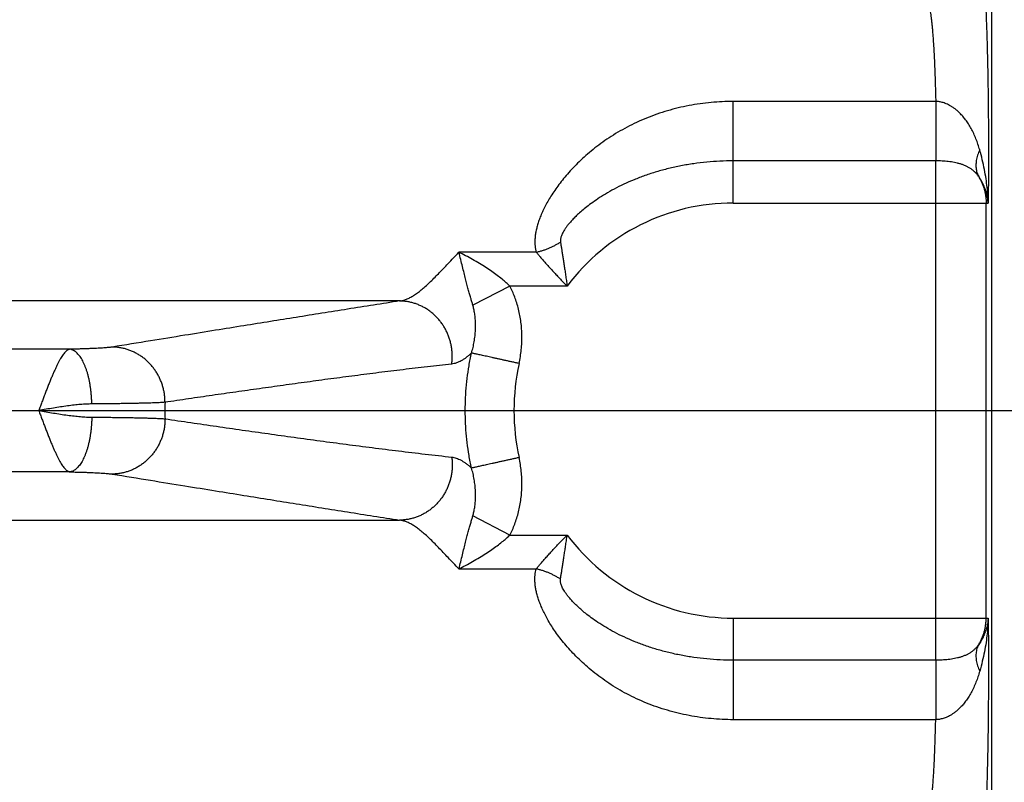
# Model space of a CAD drawing. Header units: inches. Extents: x 0 to 34, y 0 to 22.
# Tile 18 of 109: x 6.553 to 7.307, y 6.94 to 7.524. Entities that reach past the tile are written whole.
import ezdxf

# ---------------------------------------------------------------- set-up
doc = ezdxf.new("R2010")
doc.units = ezdxf.units.IN
doc.header["$LTSCALE"] = 1.87
doc.header["$MEASUREMENT"] = 0
doc.layers.get('0').update_dxf_attribs({"linetype": 'CONTINUOUS'})
doc.layers.add('DIMENSIONS', color=7, linetype='CONTINUOUS')
doc.styles.get("Standard").update_dxf_attribs({"font": 'txt', "width": 0.8})
doc.dimstyles.new('DIMSTYLE_1', dxfattribs={"dimtxt": 0.125, "dimasz": 0.18, "dimexe": 0.18, "dimexo": 0.0625, "dimgap": 0.09, "dimtad": 0, "dimtih": 1, "dimtoh": 1, "dimdec": 3, "dimzin": 4, "dimdsep": 46, "dimtxsty": 'STANDARD', "dimblk": '_FILLED', "dimblk1": '_FILLED', "dimblk2": '_FILLED', "dimcen": 0.09, "dimadec": 0, "dimazin": 0, "dimtp": 0.01, "dimtm": 0.01, "dimtfac": 1, "dimtdec": 3, "dimtofl": 0, "dimtmove": 0, "dimatfit": 3, "dimldrblk": '_FILLED', "dimfxl": 1, "dimtolj": 1, "dimtzin": 4, "dimarcsym": 0})

# ---------------------------------------------------------------- blocks, each defined once
blk = doc.blocks.new('_FILLED')
at = {"color": 0, "linetype": 'BYBLOCK'}
blk.add_solid([(0, 0), (-1, 0.1736), (-1, -0.1736)], dxfattribs=at)
blk = doc.blocks.new('*D4')
at = {"layer": 'DIMENSIONS', "color": 2, "linetype": 'CONTINUOUS'}
for p, q in [((5.88145, 7.22506), (8.17242, 7.22506)), ((8.04742, 7.22506), (8.04742, 6.49421)), ((8.04742, 5.49006), (8.04742, 6.24421)), ((7.32142, 5.49006), (8.17242, 5.49006))]:
    blk.add_line(p, q, dxfattribs=at)
at = {"layer": 'DIMENSIONS', "color": 2, "linetype": 'CONTINUOUS', "xscale": 0.18, "yscale": 0.18, "zscale": 0.18}
for p, rotation in [((8.04742, 7.22506), 90), ((8.04742, 5.49006), 270)]:
    blk.add_blockref('_FILLED', p, dxfattribs=dict(at, rotation=rotation))
at = {"layer": 'DIMENSIONS', "color": 2, "linetype": 'CONTINUOUS', "width": 0.8}
for s, p in [('[', (8.00992, 6.30671)), (']', (8.60992, 6.30671)), ('1.735', (7.38492, 6.30671)), ('44.07', (8.10992, 6.30671))]:
    blk.add_text(s, height=0.125, dxfattribs=at).set_placement(p)

msp = doc.modelspace()

# ---------------------------------------------------------------- linework, layer by layer
at = {"color": 7, "linetype": 'CONTINUOUS'}
for p, q in [((7.29736, 5.58997), (7.29736, 8.8726)), ((7.25429, 7.46175), (7.09936, 7.46175)), ((7.09936, 7.38398), (7.09936, 7.46175)), ((7.25434, 7.41622), (7.09936, 7.41622)), ((7.25434, 7.03391), (7.25434, 7.41622)), ((7.09936, 7.38398), (7.29445, 7.38398)), ((7.29288, 7.06615), (7.29288, 7.38398)), ((6.94851, 7.34627), (6.88933, 7.34627)), ((6.92832, 7.32038), (6.89999, 7.30571)), ((6.97221, 7.32038), (6.92832, 7.32038)), ((6.84398, 7.30898), (5.77782, 7.30898)), ((6.59138, 7.27203), (5.76224, 7.27203)), ((6.59138, 7.1781), (5.76224, 7.1781)), ((5.77782, 7.14115), (6.84398, 7.14115)), ((6.92832, 7.12974), (6.89999, 7.14442)), ((6.92832, 7.12974), (6.97221, 7.12974)), ((6.88933, 7.10385), (6.94851, 7.10385)), ((7.09936, 7.06615), (7.29445, 7.06615)), ((7.09936, 7.06615), (7.09936, 6.98837)), ((7.25434, 7.03391), (7.09936, 7.03391)), ((7.25429, 6.98837), (7.09936, 6.98837))]:
    msp.add_line(p, q, dxfattribs=at)
for radius, start, end in [(0.15892, 90, 143.14108), (0.16789, 167.60969, 192.39023), (0.43504, 179.16876, 180.83124), (0.15892, 216.85891, 270)]:
    msp.add_arc((7.09936, 7.22506), radius, start, end, dxfattribs=at)
for points, knots in [([(7.28824, 7.57611), (7.2884, 7.57596), (7.28867, 7.57544), (7.289, 7.57445), (7.28933, 7.57304), (7.28967, 7.57123), (7.29, 7.56901), (7.29033, 7.56638), (7.29065, 7.56337), (7.29097, 7.55996), (7.29127, 7.55618), (7.29157, 7.55203), (7.29186, 7.54753), (7.29214, 7.54268), (7.29241, 7.5375), (7.29267, 7.53201), (7.29291, 7.52622), (7.29314, 7.52015), (7.29336, 7.5138), (7.29356, 7.50721), (7.29374, 7.50038), (7.29391, 7.49334), (7.29407, 7.48611), (7.2942, 7.4787), (7.29432, 7.47114), (7.29442, 7.46345), (7.29451, 7.45565), (7.29458, 7.44775), (7.29462, 7.43978), (7.29465, 7.43177), (7.29467, 7.42374), (7.29466, 7.4157), (7.29463, 7.40767), (7.29459, 7.3997), (7.29453, 7.39181), (7.29448, 7.38658), (7.29445, 7.38398)], [0, 0, 0, 0, 0.003428, 0.00883, 0.016316, 0.025905, 0.037581, 0.051321, 0.067098, 0.084869, 0.104589, 0.126204, 0.149665, 0.174913, 0.201866, 0.230438, 0.260567, 0.292185, 0.325193, 0.359485, 0.394975, 0.431581, 0.469198, 0.507713, 0.547021, 0.587018, 0.627597, 0.668654, 0.71007, 0.751715, 0.793479, 0.83528, 0.877006, 0.918484, 0.959539, 1, 1, 1, 1]), ([(7.24828, 7.53615), (7.24844, 7.53603), (7.24873, 7.53561), (7.24909, 7.53479), (7.24944, 7.53361), (7.2498, 7.5321), (7.25015, 7.53024), (7.2505, 7.52805), (7.25084, 7.52553), (7.25118, 7.52269), (7.2515, 7.51953), (7.25181, 7.51606), (7.25212, 7.51231), (7.2524, 7.50827), (7.25268, 7.50397), (7.25294, 7.49941), (7.25319, 7.49461), (7.25341, 7.48959), (7.25363, 7.48437), (7.25382, 7.47895), (7.254, 7.47336), (7.25416, 7.46761), (7.25425, 7.46372), (7.25429, 7.46175)], [0, 0, 0, 0, 0.007881, 0.019799, 0.036097, 0.056859, 0.082082, 0.111727, 0.145728, 0.184, 0.226433, 0.272892, 0.323231, 0.3773, 0.434939, 0.495958, 0.560147, 0.627289, 0.69718, 0.769612, 0.844372, 0.921241, 1, 1, 1, 1]), ([(7.09936, 7.46175), (7.09653, 7.46175), (7.09087, 7.46162), (7.08237, 7.46103), (7.0739, 7.46004), (7.06548, 7.45864), (7.05714, 7.45685), (7.04893, 7.45465), (7.04087, 7.45207), (7.03301, 7.44911), (7.02537, 7.44578), (7.01801, 7.44213), (7.01096, 7.43818), (7.00426, 7.43399), (6.99794, 7.42959), (6.99201, 7.42504), (6.98649, 7.42038), (6.98139, 7.41567), (6.9767, 7.41095), (6.97242, 7.40625), (6.96854, 7.40161), (6.96504, 7.39705), (6.96192, 7.39261), (6.95914, 7.3883), (6.95671, 7.38411), (6.95459, 7.38009), (6.95279, 7.37622), (6.95127, 7.37251), (6.95002, 7.36897), (6.94904, 7.36559), (6.9483, 7.36236), (6.9478, 7.3593), (6.94752, 7.3564), (6.94746, 7.35365), (6.94761, 7.35105), (6.94795, 7.3486), (6.9483, 7.34703), (6.94851, 7.34627)], [0, 0, 0, 0, 0.040461, 0.081088, 0.121803, 0.162533, 0.203214, 0.243781, 0.284163, 0.324276, 0.364025, 0.403268, 0.441845, 0.479599, 0.516382, 0.552059, 0.586517, 0.619659, 0.65142, 0.681747, 0.710611, 0.737993, 0.763901, 0.788359, 0.811399, 0.833067, 0.853413, 0.872496, 0.890396, 0.907172, 0.922903, 0.937681, 0.951563, 0.964644, 0.977021, 0.988785, 1, 1, 1, 1]), ([(7.28796, 7.42465), (7.28756, 7.42609), (7.28668, 7.42895), (7.28515, 7.43314), (7.28341, 7.43718), (7.28149, 7.44097), (7.27942, 7.44447), (7.27727, 7.44761), (7.27507, 7.45036), (7.27288, 7.45272), (7.27076, 7.4547), (7.26873, 7.45634), (7.2668, 7.45768), (7.26497, 7.45875), (7.26325, 7.45962), (7.26163, 7.4603), (7.26007, 7.46083), (7.25856, 7.46123), (7.2571, 7.46151), (7.25568, 7.46169), (7.25475, 7.46174), (7.25429, 7.46176)], [0, 0, 0, 0, 0.084244, 0.168227, 0.250873, 0.330997, 0.407359, 0.478906, 0.544958, 0.605189, 0.659491, 0.708209, 0.751987, 0.791444, 0.827192, 0.859957, 0.890555, 0.919642, 0.947437, 0.974144, 1, 1, 1, 1]), ([(7.25429, 7.46175), (7.25429, 7.46089), (7.25429, 7.45915), (7.25429, 7.45651), (7.2543, 7.45384), (7.2543, 7.45113), (7.2543, 7.44842), (7.25431, 7.4457), (7.25431, 7.443), (7.25431, 7.44032), (7.25431, 7.43769), (7.25432, 7.43511), (7.25432, 7.43259), (7.25432, 7.43016), (7.25432, 7.42781), (7.25433, 7.42557), (7.25433, 7.42344), (7.25433, 7.42144), (7.25433, 7.41957), (7.25434, 7.41784), (7.25434, 7.41674), (7.25434, 7.41622)], [0, 0, 0, 0, 0.056803, 0.114788, 0.173658, 0.233118, 0.292873, 0.352624, 0.412074, 0.470926, 0.528887, 0.58567, 0.64099, 0.694573, 0.746151, 0.795468, 0.842279, 0.886349, 0.92746, 0.965407, 1, 1, 1, 1]), ([(7.28796, 7.42465), (7.28765, 7.42397), (7.28706, 7.42263), (7.28633, 7.42059), (7.28576, 7.41857), (7.28535, 7.41658), (7.28511, 7.41462), (7.28504, 7.41271), (7.28513, 7.41085), (7.28539, 7.40906), (7.28582, 7.40734), (7.28641, 7.40569), (7.28692, 7.40466), (7.28719, 7.40416)], [0, 0, 0, 0, 0.104733, 0.206386, 0.304932, 0.400407, 0.49291, 0.582612, 0.669753, 0.754648, 0.837681, 0.919299, 1, 1, 1, 1]), ([(7.29445, 7.38398), (7.29442, 7.38588), (7.29426, 7.38987), (7.29372, 7.39609), (7.29284, 7.40276), (7.29159, 7.40981), (7.28998, 7.41716), (7.28867, 7.42213), (7.28796, 7.42465)], [0, 0, 0, 0, 0.138282, 0.289766, 0.453132, 0.627001, 0.809851, 1, 1, 1, 1]), ([(7.09936, 7.41622), (7.09596, 7.41622), (7.08917, 7.41606), (7.07905, 7.41534), (7.06907, 7.41415), (7.0593, 7.4125), (7.04979, 7.41042), (7.0406, 7.40793), (7.0318, 7.40508), (7.02344, 7.40189), (7.01558, 7.39844), (7.00828, 7.39478), (7.00164, 7.39103), (6.99575, 7.38732), (6.99066, 7.38376), (6.98633, 7.38043), (6.98265, 7.37735), (6.97955, 7.3745), (6.97693, 7.37189), (6.97472, 7.36949), (6.97288, 7.36729), (6.97136, 7.36528), (6.97013, 7.36346), (6.96914, 7.3618), (6.96836, 7.36031), (6.96779, 7.35896), (6.96738, 7.35776), (6.96712, 7.35668), (6.96698, 7.35573), (6.96696, 7.35487), (6.96701, 7.35434), (6.96705, 7.35409)], [0, 0, 0, 0, 0.06614, 0.131934, 0.197112, 0.261415, 0.324583, 0.386331, 0.446367, 0.504384, 0.560121, 0.613269, 0.662996, 0.708319, 0.748473, 0.783704, 0.81458, 0.841699, 0.865564, 0.886564, 0.905029, 0.921239, 0.935453, 0.947884, 0.958737, 0.968171, 0.976338, 0.983418, 0.989596, 0.995062, 1, 1, 1, 1]), ([(7.28719, 7.40416), (7.28682, 7.40473), (7.28601, 7.40585), (7.28462, 7.40741), (7.28307, 7.40884), (7.28135, 7.41014), (7.27948, 7.41129), (7.27749, 7.4123), (7.27538, 7.41317), (7.27319, 7.4139), (7.27092, 7.41451), (7.26861, 7.41501), (7.26625, 7.41541), (7.26388, 7.41572), (7.2615, 7.41595), (7.25911, 7.41611), (7.25672, 7.4162), (7.25513, 7.41622), (7.25434, 7.41622)], [0, 0, 0, 0, 0.056345, 0.113391, 0.171291, 0.230195, 0.290217, 0.351431, 0.41383, 0.477307, 0.541697, 0.606758, 0.67223, 0.737853, 0.803501, 0.869127, 0.934658, 1, 1, 1, 1]), ([(7.29445, 7.38398), (7.29437, 7.38511), (7.29411, 7.38741), (7.2934, 7.39085), (7.29236, 7.39429), (7.29098, 7.3977), (7.28927, 7.40101), (7.28792, 7.40312), (7.28719, 7.40416)], [0, 0, 0, 0, 0.157251, 0.319116, 0.484859, 0.653936, 0.825781, 1, 1, 1, 1]), ([(7.28719, 7.40416), (7.28766, 7.4034), (7.28854, 7.40185), (7.28968, 7.39945), (7.29066, 7.39698), (7.29147, 7.39446), (7.2921, 7.39188), (7.29255, 7.38927), (7.29282, 7.38663), (7.29288, 7.38486), (7.29288, 7.38398)], [0, 0, 0, 0, 0.125775, 0.251029, 0.375905, 0.500633, 0.625448, 0.750309, 0.875158, 1, 1, 1, 1]), ([(6.94851, 7.34627), (6.94933, 7.34646), (6.95095, 7.34688), (6.95337, 7.3476), (6.95576, 7.34844), (6.95812, 7.34938), (6.96044, 7.35041), (6.96271, 7.35154), (6.96492, 7.35276), (6.96635, 7.35364), (6.96705, 7.35409)], [0, 0, 0, 0, 0.123885, 0.248723, 0.374202, 0.500003, 0.625803, 0.751281, 0.876117, 1, 1, 1, 1]), ([(6.96705, 7.35409), (6.96718, 7.35327), (6.96745, 7.35157), (6.96788, 7.34892), (6.96834, 7.34607), (6.96882, 7.34303), (6.96932, 7.33977), (6.96985, 7.33631), (6.97041, 7.33264), (6.97099, 7.32875), (6.97159, 7.32464), (6.972, 7.32183), (6.9722, 7.32038)], [0, 0, 0, 0, 0.073042, 0.151693, 0.236134, 0.326543, 0.423044, 0.52571, 0.634597, 0.74986, 0.871637, 1, 1, 1, 1]), ([(6.84398, 7.30898), (6.84483, 7.30907), (6.84659, 7.30941), (6.84923, 7.31028), (6.85195, 7.31153), (6.85475, 7.31315), (6.85764, 7.31513), (6.86062, 7.31746), (6.86371, 7.32013), (6.86692, 7.32311), (6.87025, 7.32639), (6.87374, 7.32994), (6.87737, 7.33374), (6.88119, 7.33776), (6.88518, 7.34197), (6.88792, 7.34482), (6.88933, 7.34627)], [0, 0, 0, 0, 0.043328, 0.089688, 0.139647, 0.19372, 0.252342, 0.315786, 0.384192, 0.457638, 0.536135, 0.619608, 0.70793, 0.800935, 0.89838, 1, 1, 1, 1]), ([(6.89999, 7.30571), (6.89974, 7.30659), (6.8992, 7.30843), (6.89836, 7.31134), (6.89746, 7.31452), (6.89649, 7.31802), (6.89546, 7.32182), (6.8944, 7.32599), (6.89325, 7.33053), (6.89204, 7.33546), (6.89074, 7.34076), (6.88981, 7.3444), (6.88933, 7.34627)], [0, 0, 0, 0, 0.065382, 0.137368, 0.21626, 0.302455, 0.396358, 0.49841, 0.609913, 0.731115, 0.861502, 1, 1, 1, 1]), ([(6.92832, 7.32038), (6.92741, 7.32127), (6.92544, 7.32308), (6.92223, 7.32579), (6.9186, 7.32862), (6.91451, 7.33157), (6.90994, 7.3346), (6.90499, 7.33769), (6.89979, 7.34071), (6.89455, 7.34359), (6.89105, 7.34541), (6.88933, 7.34627)], [0, 0, 0, 0, 0.081498, 0.170552, 0.268221, 0.375526, 0.492763, 0.618123, 0.748016, 0.877043, 1, 1, 1, 1]), ([(6.94851, 7.34627), (6.94908, 7.3456), (6.95026, 7.34422), (6.95211, 7.34206), (6.9541, 7.33976), (6.95625, 7.33733), (6.95854, 7.33477), (6.96099, 7.33209), (6.96357, 7.32929), (6.96631, 7.3264), (6.9692, 7.32341), (6.97118, 7.3214), (6.9722, 7.32038)], [0, 0, 0, 0, 0.07496, 0.155801, 0.242488, 0.334927, 0.432958, 0.536377, 0.644961, 0.758561, 0.876988, 1, 1, 1, 1]), ([(6.93537, 7.26109), (6.93576, 7.26283), (6.93642, 7.26635), (6.93712, 7.27165), (6.93751, 7.27696), (6.9376, 7.28225), (6.93738, 7.2875), (6.93687, 7.29267), (6.93607, 7.29773), (6.935, 7.30266), (6.93368, 7.30741), (6.93212, 7.31197), (6.93034, 7.31629), (6.92901, 7.31905), (6.92832, 7.32038)], [0, 0, 0, 0, 0.08807, 0.175939, 0.263423, 0.350346, 0.436536, 0.521824, 0.606039, 0.688897, 0.770053, 0.849167, 0.925915, 1, 1, 1, 1]), ([(6.84398, 7.30898), (6.83733, 7.30794), (6.82406, 7.30585), (6.80421, 7.30271), (6.78447, 7.29957), (6.76478, 7.29642), (6.74489, 7.29324), (6.72433, 7.28993), (6.70246, 7.2864), (6.67866, 7.28256), (6.6523, 7.27828), (6.6338, 7.27528), (6.62402, 7.27369)], [0, 0, 0, 0, 0.090598, 0.18086, 0.270653, 0.35986, 0.449365, 0.541895, 0.640351, 0.747618, 0.866553, 1, 1, 1, 1]), ([(6.88378, 7.26067), (6.88392, 7.26165), (6.88414, 7.26363), (6.88425, 7.26661), (6.88416, 7.2696), (6.88386, 7.27258), (6.88335, 7.27552), (6.88265, 7.27843), (6.88175, 7.28128), (6.88065, 7.28405), (6.87937, 7.28674), (6.8779, 7.28934), (6.87627, 7.29181), (6.87446, 7.29416), (6.8725, 7.29638), (6.8704, 7.29844), (6.86816, 7.30035), (6.86579, 7.30209), (6.86332, 7.30364), (6.86074, 7.30502), (6.85808, 7.30619), (6.85535, 7.30717), (6.85256, 7.30795), (6.84972, 7.30851), (6.84686, 7.30887), (6.84494, 7.30896), (6.84398, 7.30898)], [0, 0, 0, 0, 0.042138, 0.084326, 0.126551, 0.168796, 0.211047, 0.253286, 0.295498, 0.337668, 0.379782, 0.421826, 0.463789, 0.505659, 0.547429, 0.589093, 0.630645, 0.672083, 0.713408, 0.754623, 0.795731, 0.836741, 0.877661, 0.918502, 0.959277, 1, 1, 1, 1]), ([(6.89897, 7.26909), (6.8994, 7.27049), (6.90018, 7.27336), (6.90108, 7.27776), (6.90171, 7.28226), (6.90205, 7.28675), (6.9021, 7.29111), (6.90189, 7.29527), (6.90145, 7.29912), (6.90082, 7.30257), (6.90028, 7.30472), (6.89999, 7.30571)], [0, 0, 0, 0, 0.118418, 0.240359, 0.363393, 0.48523, 0.603584, 0.716238, 0.821256, 0.916576, 1, 1, 1, 1]), ([(6.62402, 7.27369), (6.62367, 7.27363), (6.62288, 7.27352), (6.62159, 7.27337), (6.62008, 7.27323), (6.61835, 7.27309), (6.61642, 7.27295), (6.61428, 7.27282), (6.61195, 7.27269), (6.60944, 7.27257), (6.60676, 7.27246), (6.60393, 7.27235), (6.60095, 7.27226), (6.59786, 7.27217), (6.59465, 7.27209), (6.59248, 7.27205), (6.59138, 7.27203)], [0, 0, 0, 0, 0.032902, 0.072609, 0.119073, 0.172164, 0.23166, 0.297295, 0.368779, 0.445768, 0.52787, 0.614681, 0.705779, 0.800691, 0.898926, 1, 1, 1, 1]), ([(6.66436, 7.23137), (6.66437, 7.23237), (6.6643, 7.23436), (6.664, 7.23733), (6.6635, 7.24028), (6.66279, 7.24318), (6.66188, 7.24603), (6.66078, 7.2488), (6.6595, 7.25149), (6.65803, 7.25408), (6.65638, 7.25655), (6.65458, 7.2589), (6.65261, 7.26112), (6.6505, 7.26318), (6.64826, 7.26508), (6.64589, 7.26682), (6.64341, 7.26837), (6.64082, 7.26974), (6.63816, 7.27092), (6.63542, 7.27189), (6.63262, 7.27267), (6.62978, 7.27323), (6.62691, 7.27359), (6.62498, 7.27368), (6.62402, 7.27369)], [0, 0, 0, 0, 0.046061, 0.092144, 0.138234, 0.184313, 0.230366, 0.276377, 0.322332, 0.368216, 0.414019, 0.459729, 0.505337, 0.550836, 0.596223, 0.641494, 0.686651, 0.731694, 0.77663, 0.821464, 0.866206, 0.910867, 0.955461, 1, 1, 1, 1]), ([(6.59138, 7.27203), (6.5911, 7.27198), (6.59051, 7.27178), (6.58964, 7.27131), (6.58876, 7.2706), (6.58786, 7.26969), (6.58692, 7.26856), (6.58594, 7.26724), (6.58495, 7.2657), (6.58393, 7.26398), (6.58288, 7.26206), (6.58181, 7.25996), (6.58072, 7.2577), (6.57961, 7.25527), (6.57847, 7.25269), (6.57733, 7.24998), (6.57616, 7.24714), (6.57498, 7.2442), (6.57378, 7.24116), (6.57259, 7.23804), (6.57138, 7.23485), (6.57018, 7.23161), (6.56893, 7.22835), (6.56814, 7.22615), (6.56772, 7.22505)], [0, 0, 0, 0, 0.015891, 0.034363, 0.055286, 0.079212, 0.106517, 0.137343, 0.171541, 0.209107, 0.249997, 0.294097, 0.341241, 0.39127, 0.443997, 0.499212, 0.556695, 0.616194, 0.677436, 0.740136, 0.804012, 0.868786, 0.93417, 1, 1, 1, 1]), ([(6.60832, 7.23012), (6.60831, 7.23109), (6.60825, 7.23303), (6.60809, 7.23592), (6.60784, 7.23879), (6.60752, 7.24162), (6.60711, 7.24439), (6.60663, 7.24709), (6.60608, 7.24972), (6.60545, 7.25224), (6.60476, 7.25466), (6.604, 7.25697), (6.60318, 7.25914), (6.6023, 7.26118), (6.60138, 7.26306), (6.6004, 7.26479), (6.59938, 7.26634), (6.59831, 7.26773), (6.59722, 7.26893), (6.59609, 7.26995), (6.59494, 7.27078), (6.59377, 7.27141), (6.59258, 7.27184), (6.59178, 7.27199), (6.59138, 7.27203)], [0, 0, 0, 0, 0.060846, 0.121487, 0.181678, 0.241176, 0.299744, 0.357151, 0.413176, 0.467609, 0.520254, 0.570929, 0.619472, 0.665745, 0.709631, 0.751049, 0.789951, 0.826336, 0.860256, 0.891828, 0.921249, 0.948808, 0.974895, 1, 1, 1, 1]), ([(6.89897, 7.26908), (6.89832, 7.26847), (6.89701, 7.26732), (6.89504, 7.26574), (6.8931, 7.26437), (6.8912, 7.2632), (6.88933, 7.26224), (6.88748, 7.26149), (6.88564, 7.26095), (6.8844, 7.26074), (6.88378, 7.26067)], [0, 0, 0, 0, 0.152293, 0.295537, 0.429892, 0.55581, 0.674122, 0.786435, 0.894462, 1, 1, 1, 1]), ([(6.89897, 7.18104), (6.89827, 7.18425), (6.89701, 7.19071), (6.8956, 7.20047), (6.89465, 7.21029), (6.89418, 7.22014), (6.89418, 7.23), (6.89465, 7.23985), (6.8956, 7.24966), (6.89701, 7.25942), (6.89827, 7.26587), (6.89897, 7.26908)], [0, 0, 0, 0, 0.111139, 0.222274, 0.333403, 0.444526, 0.555642, 0.666751, 0.777852, 0.888943, 1, 1, 1, 1]), ([(6.93537, 7.26109), (6.93446, 7.26129), (6.93264, 7.26169), (6.92992, 7.26229), (6.92723, 7.26288), (6.92459, 7.26346), (6.922, 7.26403), (6.91948, 7.26458), (6.91704, 7.26512), (6.9147, 7.26563), (6.91247, 7.26612), (6.91037, 7.26658), (6.90839, 7.26702), (6.90656, 7.26742), (6.90488, 7.26779), (6.90336, 7.26812), (6.90201, 7.26842), (6.90083, 7.26868), (6.89984, 7.2689), (6.89924, 7.26903), (6.89898, 7.26909)], [0, 0, 0, 0, 0.075221, 0.150045, 0.224075, 0.29692, 0.368196, 0.437524, 0.50454, 0.568888, 0.63023, 0.68824, 0.742612, 0.793058, 0.839312, 0.881131, 0.918292, 0.9506, 0.977881, 1, 1, 1, 1]), ([(6.88378, 7.26067), (6.87757, 7.25999), (6.86516, 7.2586), (6.84656, 7.25639), (6.82803, 7.2541), (6.80962, 7.25175), (6.79132, 7.24934), (6.77309, 7.24688), (6.75488, 7.24438), (6.73671, 7.24183), (6.71859, 7.23926), (6.70051, 7.23666), (6.68244, 7.23403), (6.67039, 7.23226), (6.66436, 7.23137)], [0, 0, 0, 0, 0.08466, 0.16933, 0.253747, 0.337643, 0.420888, 0.503872, 0.586945, 0.669916, 0.752563, 0.834999, 0.917415, 1, 1, 1, 1]), ([(6.60832, 7.23012), (6.60694, 7.23011), (6.60405, 7.23002), (6.59954, 7.22971), (6.59472, 7.22923), (6.58963, 7.22859), (6.58433, 7.22783), (6.57887, 7.22697), (6.57331, 7.22603), (6.56958, 7.22539), (6.5677, 7.22506)], [0, 0, 0, 0, 0.101228, 0.211823, 0.330623, 0.45624, 0.587299, 0.722548, 0.860477, 1, 1, 1, 1]), ([(6.66436, 7.23137), (6.66383, 7.23133), (6.66267, 7.23125), (6.66078, 7.23114), (6.65861, 7.23104), (6.65615, 7.23094), (6.65342, 7.23084), (6.65042, 7.23075), (6.64716, 7.23066), (6.64366, 7.23058), (6.63993, 7.2305), (6.63597, 7.23043), (6.6318, 7.23036), (6.62744, 7.2303), (6.62289, 7.23024), (6.61817, 7.2302), (6.61329, 7.23015), (6.61, 7.23013), (6.60832, 7.23012)], [0, 0, 0, 0, 0.028502, 0.062265, 0.101181, 0.145124, 0.193955, 0.247522, 0.305656, 0.368175, 0.434884, 0.505572, 0.580015, 0.657979, 0.739219, 0.823481, 0.9105, 1, 1, 1, 1]), ([(6.5677, 7.22506), (6.56958, 7.22473), (6.57331, 7.22409), (6.57886, 7.22316), (6.58431, 7.2223), (6.58961, 7.22153), (6.59471, 7.2209), (6.59954, 7.22042), (6.60405, 7.2201), (6.60694, 7.22001), (6.60832, 7.22001)], [0, 0, 0, 0, 0.139506, 0.277203, 0.412294, 0.543387, 0.669254, 0.788201, 0.898824, 1, 1, 1, 1]), ([(6.56772, 7.22505), (6.56814, 7.22396), (6.56893, 7.22176), (6.57018, 7.21851), (6.57139, 7.21527), (6.57259, 7.21208), (6.57379, 7.20896), (6.57498, 7.20592), (6.57616, 7.20298), (6.57733, 7.20014), (6.57847, 7.19743), (6.5796, 7.19486), (6.58072, 7.19243), (6.58181, 7.19016), (6.58288, 7.18807), (6.58392, 7.18616), (6.58494, 7.18443), (6.58594, 7.1829), (6.58691, 7.18157), (6.58785, 7.18044), (6.58875, 7.17952), (6.58965, 7.17883), (6.59051, 7.17834), (6.5911, 7.17815), (6.59138, 7.1781)], [0, 0, 0, 0, 0.065737, 0.131171, 0.195955, 0.25982, 0.322495, 0.383704, 0.443173, 0.500633, 0.555839, 0.608567, 0.658599, 0.705746, 0.749834, 0.790706, 0.828268, 0.862487, 0.893268, 0.920561, 0.944566, 0.965685, 0.984035, 1, 1, 1, 1]), ([(6.60832, 7.22001), (6.60831, 7.21903), (6.60825, 7.2171), (6.60809, 7.2142), (6.60784, 7.21133), (6.60752, 7.20851), (6.60711, 7.20573), (6.60663, 7.20303), (6.60608, 7.20041), (6.60545, 7.19788), (6.60476, 7.19546), (6.604, 7.19316), (6.60318, 7.19098), (6.6023, 7.18895), (6.60138, 7.18707), (6.6004, 7.18534), (6.59938, 7.18378), (6.59831, 7.1824), (6.59722, 7.18119), (6.59609, 7.18017), (6.59494, 7.17935), (6.59377, 7.17872), (6.59258, 7.17829), (6.59178, 7.17814), (6.59138, 7.1781)], [0, 0, 0, 0, 0.060847, 0.121489, 0.18168, 0.241179, 0.299747, 0.357154, 0.41318, 0.467613, 0.520258, 0.570933, 0.619476, 0.665748, 0.709634, 0.751051, 0.789953, 0.826338, 0.860258, 0.891829, 0.92125, 0.948808, 0.974895, 1, 1, 1, 1]), ([(6.60832, 7.22001), (6.61, 7.22), (6.61329, 7.21997), (6.61817, 7.21993), (6.62289, 7.21988), (6.62744, 7.21983), (6.6318, 7.21977), (6.63597, 7.2197), (6.63993, 7.21963), (6.64366, 7.21955), (6.64716, 7.21947), (6.65042, 7.21938), (6.65342, 7.21929), (6.65615, 7.21919), (6.65861, 7.21909), (6.66078, 7.21898), (6.66267, 7.21887), (6.66383, 7.21879), (6.66436, 7.21875)], [0, 0, 0, 0, 0.089501, 0.176519, 0.260782, 0.342022, 0.419986, 0.494428, 0.565116, 0.631825, 0.694344, 0.752478, 0.806044, 0.854875, 0.898819, 0.937735, 0.971498, 1, 1, 1, 1]), ([(6.66436, 7.21875), (6.66437, 7.21776), (6.6643, 7.21576), (6.664, 7.21279), (6.6635, 7.20985), (6.66279, 7.20694), (6.66188, 7.2041), (6.66078, 7.20132), (6.6595, 7.19863), (6.65803, 7.19605), (6.65639, 7.19357), (6.65458, 7.19122), (6.65261, 7.18901), (6.6505, 7.18695), (6.64826, 7.18504), (6.64589, 7.18331), (6.64341, 7.18175), (6.64082, 7.18038), (6.63816, 7.17921), (6.63542, 7.17823), (6.63262, 7.17746), (6.62978, 7.17689), (6.62691, 7.17654), (6.62498, 7.17645), (6.62402, 7.17643)], [0, 0, 0, 0, 0.046062, 0.092145, 0.138235, 0.184315, 0.230368, 0.276379, 0.322334, 0.368219, 0.414022, 0.459732, 0.50534, 0.55084, 0.596226, 0.641498, 0.686654, 0.731697, 0.776632, 0.821466, 0.866208, 0.910869, 0.955461, 1, 1, 1, 1]), ([(6.66436, 7.21875), (6.67094, 7.21778), (6.68409, 7.21585), (6.7038, 7.21299), (6.72354, 7.21016), (6.74334, 7.20736), (6.76319, 7.2046), (6.78308, 7.20189), (6.80302, 7.19924), (6.82306, 7.19665), (6.84323, 7.19413), (6.86348, 7.19172), (6.87701, 7.19019), (6.88378, 7.18946)], [0, 0, 0, 0, 0.090107, 0.180021, 0.270002, 0.360309, 0.450965, 0.541613, 0.632313, 0.723578, 0.815464, 0.907697, 1, 1, 1, 1]), ([(6.88378, 7.18946), (6.88392, 7.18847), (6.88414, 7.18649), (6.88425, 7.18351), (6.88416, 7.18052), (6.88386, 7.17755), (6.88335, 7.1746), (6.88265, 7.1717), (6.88175, 7.16885), (6.88065, 7.16607), (6.87937, 7.16338), (6.8779, 7.16079), (6.87627, 7.15831), (6.87446, 7.15596), (6.8725, 7.15375), (6.8704, 7.15168), (6.86816, 7.14978), (6.86579, 7.14804), (6.86332, 7.14648), (6.86074, 7.14511), (6.85808, 7.14393), (6.85535, 7.14295), (6.85256, 7.14218), (6.84972, 7.14161), (6.84686, 7.14126), (6.84494, 7.14116), (6.84398, 7.14115)], [0, 0, 0, 0, 0.042137, 0.084325, 0.126548, 0.168793, 0.211042, 0.253281, 0.295492, 0.337662, 0.379775, 0.421819, 0.463781, 0.505652, 0.547422, 0.589085, 0.630637, 0.672076, 0.713401, 0.754616, 0.795726, 0.836736, 0.877657, 0.918499, 0.959276, 1, 1, 1, 1]), ([(6.88378, 7.18946), (6.88437, 7.18939), (6.88557, 7.18919), (6.88736, 7.18867), (6.88919, 7.18795), (6.89104, 7.18701), (6.89294, 7.18586), (6.8949, 7.18449), (6.89693, 7.18287), (6.89828, 7.18168), (6.89897, 7.18104)], [0, 0, 0, 0, 0.100824, 0.205956, 0.316634, 0.433974, 0.55914, 0.693837, 0.840044, 1, 1, 1, 1]), ([(6.93537, 7.18904), (6.93446, 7.18884), (6.93264, 7.18844), (6.92992, 7.18784), (6.92723, 7.18725), (6.92458, 7.18667), (6.92199, 7.1861), (6.91948, 7.18555), (6.91704, 7.18501), (6.9147, 7.1845), (6.91247, 7.18401), (6.91036, 7.18354), (6.90839, 7.18311), (6.90656, 7.18271), (6.90488, 7.18234), (6.90336, 7.182), (6.90201, 7.18171), (6.90083, 7.18145), (6.89984, 7.18123), (6.89924, 7.1811), (6.89897, 7.18104)], [0, 0, 0, 0, 0.075227, 0.150056, 0.224092, 0.296943, 0.368223, 0.437557, 0.504577, 0.568929, 0.630273, 0.688284, 0.742657, 0.793103, 0.839356, 0.881171, 0.918327, 0.950627, 0.977901, 1, 1, 1, 1]), ([(6.92832, 7.12974), (6.92901, 7.13108), (6.93034, 7.13384), (6.93212, 7.13816), (6.93368, 7.14271), (6.935, 7.14747), (6.93608, 7.1524), (6.93687, 7.15747), (6.93738, 7.16265), (6.9376, 7.1679), (6.93751, 7.17319), (6.93712, 7.1785), (6.93642, 7.1838), (6.93576, 7.1873), (6.93537, 7.18904)], [0, 0, 0, 0, 0.074062, 0.15081, 0.229949, 0.311155, 0.394088, 0.478404, 0.563807, 0.650094, 0.737062, 0.82451, 0.912228, 1, 1, 1, 1]), ([(6.59138, 7.1781), (6.59248, 7.17808), (6.59465, 7.17803), (6.59786, 7.17795), (6.60095, 7.17787), (6.60393, 7.17777), (6.60676, 7.17767), (6.60944, 7.17755), (6.61195, 7.17743), (6.61428, 7.17731), (6.61642, 7.17718), (6.61835, 7.17704), (6.62008, 7.1769), (6.62159, 7.17675), (6.62288, 7.1766), (6.62367, 7.17649), (6.62402, 7.17643)], [0, 0, 0, 0, 0.101073, 0.199309, 0.294221, 0.385319, 0.472129, 0.554231, 0.63122, 0.702705, 0.76834, 0.827835, 0.880927, 0.92739, 0.967098, 1, 1, 1, 1]), ([(6.62402, 7.17643), (6.6338, 7.17484), (6.6523, 7.17184), (6.67866, 7.16757), (6.70246, 7.16372), (6.72433, 7.1602), (6.74489, 7.15689), (6.76478, 7.1537), (6.78447, 7.15056), (6.80421, 7.14742), (6.82406, 7.14428), (6.83733, 7.14219), (6.84398, 7.14115)], [0, 0, 0, 0, 0.133447, 0.252382, 0.359649, 0.458105, 0.550635, 0.64014, 0.729347, 0.81914, 0.909402, 1, 1, 1, 1]), ([(6.89999, 7.14442), (6.90028, 7.14541), (6.90082, 7.14756), (6.90145, 7.15101), (6.90189, 7.15485), (6.9021, 7.159), (6.90205, 7.16336), (6.90171, 7.16785), (6.90108, 7.17235), (6.90018, 7.17676), (6.8994, 7.17964), (6.89897, 7.18104)], [0, 0, 0, 0, 0.083647, 0.178868, 0.283631, 0.396028, 0.514264, 0.636151, 0.759333, 0.881432, 1, 1, 1, 1]), ([(6.88933, 7.10385), (6.88792, 7.1053), (6.88518, 7.10815), (6.88118, 7.11237), (6.87737, 7.11639), (6.87372, 7.1202), (6.87023, 7.12376), (6.86689, 7.12704), (6.86368, 7.13002), (6.86059, 7.13268), (6.85761, 7.13501), (6.85473, 7.13699), (6.85193, 7.1386), (6.84922, 7.13985), (6.84658, 7.14072), (6.84483, 7.14105), (6.84398, 7.14115)], [0, 0, 0, 0, 0.101595, 0.199114, 0.29226, 0.380765, 0.464397, 0.543007, 0.616512, 0.684894, 0.748241, 0.806762, 0.860722, 0.910526, 0.956741, 1, 1, 1, 1]), ([(6.88933, 7.10385), (6.88979, 7.10567), (6.89073, 7.10925), (6.892, 7.11452), (6.89321, 7.11949), (6.89437, 7.12407), (6.89545, 7.12826), (6.89649, 7.13208), (6.89745, 7.13558), (6.89836, 7.13878), (6.89921, 7.14169), (6.89974, 7.14354), (6.89999, 7.14442)], [0, 0, 0, 0, 0.13444, 0.264753, 0.387533, 0.500232, 0.602624, 0.69672, 0.78323, 0.862461, 0.934666, 1, 1, 1, 1]), ([(6.88933, 7.10385), (6.89106, 7.10472), (6.89456, 7.10654), (6.89979, 7.10942), (6.90498, 7.11243), (6.90992, 7.11551), (6.91449, 7.11854), (6.91858, 7.12149), (6.92222, 7.12432), (6.92544, 7.12704), (6.9274, 7.12885), (6.92832, 7.12974)], [0, 0, 0, 0, 0.123345, 0.252136, 0.38156, 0.506639, 0.623863, 0.731297, 0.829137, 0.918361, 1, 1, 1, 1]), ([(6.94851, 7.10385), (6.94908, 7.10452), (6.95026, 7.10591), (6.95211, 7.10807), (6.95411, 7.11037), (6.95625, 7.1128), (6.95855, 7.11536), (6.96099, 7.11804), (6.96358, 7.12084), (6.96631, 7.12373), (6.96921, 7.12671), (6.97118, 7.12873), (6.9722, 7.12974)], [0, 0, 0, 0, 0.075028, 0.155931, 0.242689, 0.335176, 0.43322, 0.536602, 0.64514, 0.758694, 0.877065, 1, 1, 1, 1]), ([(6.96705, 7.09604), (6.96718, 7.09686), (6.96745, 7.09856), (6.96789, 7.10121), (6.96834, 7.10406), (6.96882, 7.10711), (6.96932, 7.11036), (6.96985, 7.11382), (6.97041, 7.11749), (6.971, 7.12137), (6.97159, 7.12548), (6.972, 7.1283), (6.9722, 7.12974)], [0, 0, 0, 0, 0.073133, 0.151838, 0.236334, 0.326773, 0.423267, 0.525873, 0.634697, 0.749918, 0.871667, 1, 1, 1, 1]), ([(7.09936, 6.98837), (7.09653, 6.98837), (7.09086, 6.9885), (7.08236, 6.9891), (7.07388, 6.99009), (7.06545, 6.99149), (7.05712, 6.99328), (7.0489, 6.99548), (7.04085, 6.99807), (7.03298, 7.00103), (7.02534, 7.00436), (7.01798, 7.00801), (7.01092, 7.01197), (7.00422, 7.01617), (6.99788, 7.02058), (6.99195, 7.02514), (6.98642, 7.02981), (6.98131, 7.03453), (6.97662, 7.03927), (6.97233, 7.04398), (6.96844, 7.04864), (6.96494, 7.05322), (6.9618, 7.05768), (6.95903, 7.06202), (6.95659, 7.06621), (6.95449, 7.07024), (6.9527, 7.07411), (6.95119, 7.0778), (6.94997, 7.08132), (6.94901, 7.08467), (6.94828, 7.08785), (6.94779, 7.09088), (6.94752, 7.09376), (6.94746, 7.09649), (6.9476, 7.09908), (6.94796, 7.10152), (6.9483, 7.10309), (6.94851, 7.10385)], [0, 0, 0, 0, 0.040512, 0.081172, 0.121906, 0.162648, 0.203334, 0.243906, 0.284294, 0.324423, 0.364191, 0.403455, 0.442062, 0.479861, 0.516698, 0.552441, 0.586965, 0.620183, 0.65202, 0.682432, 0.711386, 0.73887, 0.764879, 0.78942, 0.812517, 0.834193, 0.854492, 0.873476, 0.891211, 0.907796, 0.923334, 0.937927, 0.951687, 0.964686, 0.976999, 0.988755, 1, 1, 1, 1]), ([(6.96705, 7.09604), (6.96635, 7.09649), (6.96492, 7.09736), (6.96271, 7.09858), (6.96044, 7.09971), (6.95812, 7.10075), (6.95576, 7.10169), (6.95337, 7.10252), (6.95095, 7.10325), (6.94933, 7.10366), (6.94851, 7.10385)], [0, 0, 0, 0, 0.123872, 0.248699, 0.374169, 0.499965, 0.625766, 0.751249, 0.876098, 1, 1, 1, 1]), ([(7.09936, 7.03391), (7.09597, 7.03391), (7.08921, 7.03407), (7.07913, 7.03478), (7.06918, 7.03596), (7.05944, 7.0376), (7.04996, 7.03966), (7.0408, 7.04213), (7.03202, 7.04497), (7.02368, 7.04813), (7.01583, 7.05157), (7.00852, 7.05521), (7.00184, 7.05897), (6.99589, 7.06271), (6.99075, 7.06629), (6.98639, 7.06964), (6.98269, 7.07274), (6.97957, 7.0756), (6.97694, 7.07823), (6.97472, 7.08064), (6.97288, 7.08284), (6.97136, 7.08485), (6.97012, 7.08667), (6.96913, 7.08833), (6.96836, 7.08983), (6.96778, 7.09117), (6.96738, 7.09237), (6.96712, 7.09344), (6.96698, 7.0944), (6.96696, 7.09525), (6.96701, 7.09579), (6.96705, 7.09604)], [0, 0, 0, 0, 0.065895, 0.13145, 0.196396, 0.260478, 0.323431, 0.384964, 0.444809, 0.502709, 0.558296, 0.611326, 0.661446, 0.70724, 0.747817, 0.783221, 0.814247, 0.841515, 0.865481, 0.886541, 0.905051, 0.921293, 0.935517, 0.947951, 0.958787, 0.968202, 0.976353, 0.983415, 0.989582, 0.995047, 1, 1, 1, 1]), ([(7.29445, 7.06615), (7.29437, 7.06501), (7.29411, 7.06271), (7.2934, 7.05927), (7.29236, 7.05583), (7.29098, 7.05243), (7.28927, 7.04911), (7.28792, 7.047), (7.28719, 7.04597)], [0, 0, 0, 0, 0.15725, 0.319123, 0.484884, 0.653969, 0.825817, 1, 1, 1, 1]), ([(7.28719, 7.04597), (7.28766, 7.04673), (7.28854, 7.04827), (7.28968, 7.05068), (7.29066, 7.05314), (7.29147, 7.05567), (7.2921, 7.05824), (7.29255, 7.06086), (7.29282, 7.06349), (7.29288, 7.06526), (7.29288, 7.06615)], [0, 0, 0, 0, 0.125776, 0.251029, 0.375905, 0.500633, 0.625448, 0.750309, 0.875158, 1, 1, 1, 1]), ([(7.29445, 7.06614), (7.29442, 7.06424), (7.29426, 7.06026), (7.29372, 7.05404), (7.29284, 7.04737), (7.29159, 7.04032), (7.28998, 7.03297), (7.28868, 7.028), (7.28796, 7.02548)], [0, 0, 0, 0, 0.138246, 0.289707, 0.453062, 0.626933, 0.809803, 1, 1, 1, 1]), ([(7.29445, 7.06615), (7.29448, 7.06355), (7.29453, 7.05831), (7.29459, 7.05041), (7.29463, 7.04243), (7.29466, 7.03441), (7.29467, 7.02637), (7.29465, 7.01833), (7.29462, 7.01032), (7.29457, 7.00236), (7.29451, 6.99446), (7.29442, 6.98666), (7.29432, 6.97897), (7.2942, 6.97141), (7.29407, 6.964), (7.29391, 6.95677), (7.29374, 6.94973), (7.29356, 6.94291), (7.29336, 6.93631), (7.29314, 6.92997), (7.29291, 6.9239), (7.29267, 6.9181), (7.29241, 6.91261), (7.29214, 6.90744), (7.29186, 6.90259), (7.29157, 6.89809), (7.29127, 6.89394), (7.29097, 6.89016), (7.29065, 6.88676), (7.29033, 6.88374), (7.29, 6.88112), (7.28967, 6.8789), (7.28933, 6.87708), (7.289, 6.87568), (7.28867, 6.87469), (7.2884, 6.87417), (7.28824, 6.87401)], [0, 0, 0, 0, 0.040517, 0.081603, 0.123096, 0.164824, 0.206621, 0.24838, 0.290023, 0.331437, 0.372489, 0.413061, 0.453052, 0.492358, 0.53087, 0.568479, 0.605079, 0.640566, 0.674855, 0.707857, 0.73947, 0.769594, 0.798163, 0.825112, 0.850356, 0.873814, 0.895426, 0.915143, 0.932912, 0.948687, 0.962424, 0.974099, 0.983686, 0.991171, 0.996573, 1, 1, 1, 1]), ([(7.28719, 7.04597), (7.28682, 7.0454), (7.28601, 7.04428), (7.28462, 7.04272), (7.28307, 7.04128), (7.28135, 7.03999), (7.27949, 7.03883), (7.27749, 7.03782), (7.27539, 7.03696), (7.27319, 7.03622), (7.27093, 7.03561), (7.26861, 7.03511), (7.26626, 7.03472), (7.26389, 7.03441), (7.26151, 7.03418), (7.25912, 7.03402), (7.25673, 7.03393), (7.25513, 7.03391), (7.25434, 7.03391)], [0, 0, 0, 0, 0.056337, 0.113375, 0.171265, 0.230159, 0.290176, 0.351385, 0.413779, 0.477249, 0.541616, 0.606633, 0.672057, 0.737651, 0.803297, 0.868948, 0.934545, 1, 1, 1, 1]), ([(7.28719, 7.04597), (7.28692, 7.04547), (7.28641, 7.04443), (7.28582, 7.04279), (7.28539, 7.04107), (7.28513, 7.03927), (7.28504, 7.03742), (7.28511, 7.03551), (7.28535, 7.03355), (7.28576, 7.03155), (7.28633, 7.02953), (7.28706, 7.0275), (7.28765, 7.02615), (7.28796, 7.02548)], [0, 0, 0, 0, 0.080701, 0.162319, 0.245352, 0.330247, 0.417388, 0.50709, 0.599593, 0.695068, 0.793614, 0.895267, 1, 1, 1, 1]), ([(7.25434, 7.03391), (7.25434, 7.03338), (7.25434, 7.03228), (7.25433, 7.03056), (7.25433, 7.02869), (7.25433, 7.02668), (7.25433, 7.02456), (7.25432, 7.02231), (7.25432, 7.01997), (7.25432, 7.01753), (7.25432, 7.01502), (7.25431, 7.01244), (7.25431, 7.0098), (7.25431, 7.00713), (7.25431, 7.00442), (7.2543, 7.00171), (7.2543, 6.99899), (7.2543, 6.99629), (7.25429, 6.99361), (7.25429, 6.99098), (7.25429, 6.98923), (7.25429, 6.98837)], [0, 0, 0, 0, 0.034593, 0.07254, 0.113651, 0.157721, 0.204531, 0.253848, 0.305426, 0.359009, 0.414329, 0.471111, 0.529072, 0.587924, 0.647374, 0.707125, 0.766879, 0.82634, 0.88521, 0.943195, 1, 1, 1, 1]), ([(7.28796, 7.02548), (7.28756, 7.02404), (7.28668, 7.02118), (7.28515, 7.01698), (7.28341, 7.01295), (7.28149, 7.00915), (7.27942, 7.00565), (7.27726, 7.00251), (7.27506, 6.99976), (7.27288, 6.9974), (7.27075, 6.99543), (7.26872, 6.99379), (7.2668, 6.99245), (7.26497, 6.99137), (7.26325, 6.99051), (7.26162, 6.98983), (7.26006, 6.98929), (7.25856, 6.9889), (7.2571, 6.98862), (7.25568, 6.98844), (7.25475, 6.98838), (7.25429, 6.98837)], [0, 0, 0, 0, 0.084212, 0.168229, 0.25094, 0.331108, 0.407486, 0.479046, 0.545107, 0.605331, 0.659584, 0.708219, 0.751929, 0.791382, 0.827181, 0.860021, 0.890684, 0.919797, 0.947579, 0.974233, 1, 1, 1, 1]), ([(7.24828, 6.91398), (7.24844, 6.91409), (7.24873, 6.91451), (7.24909, 6.91534), (7.24944, 6.91651), (7.2498, 6.91802), (7.25015, 6.91988), (7.2505, 6.92207), (7.25084, 6.92459), (7.25118, 6.92744), (7.2515, 6.9306), (7.25181, 6.93406), (7.25212, 6.93781), (7.2524, 6.94185), (7.25268, 6.94615), (7.25294, 6.95071), (7.25319, 6.95551), (7.25341, 6.96053), (7.25363, 6.96576), (7.25382, 6.97118), (7.254, 6.97677), (7.25416, 6.98252), (7.25425, 6.9864), (7.25429, 6.98837)], [0, 0, 0, 0, 0.007881, 0.019799, 0.036097, 0.056859, 0.08208, 0.111719, 0.145712, 0.183976, 0.226402, 0.272856, 0.323191, 0.377256, 0.434889, 0.495902, 0.560093, 0.627246, 0.697153, 0.769603, 0.844378, 0.921252, 1, 1, 1, 1])]:
    msp.add_open_spline(points, degree=3, knots=knots, dxfattribs=at)

# ---------------------------------------------------------------- dimensions: what is measured, and where the dimension line sits
at = {"layer": 'DIMENSIONS', "color": 2, "linetype": 'CONTINUOUS'}
dim = msp.add_linear_dim(base=(8.04742, 7.22506), p1=(7.32142, 5.49006), p2=(5.88145, 7.22506), angle=90, dimstyle='DIMSTYLE_1', dxfattribs=at)
dim.commit()
dim.dimension.update_dxf_attribs({"geometry": '*D4', "text_midpoint": (8.04742, 6.36921), "dimtype": 160})

doc.saveas('drawing.dxf')
